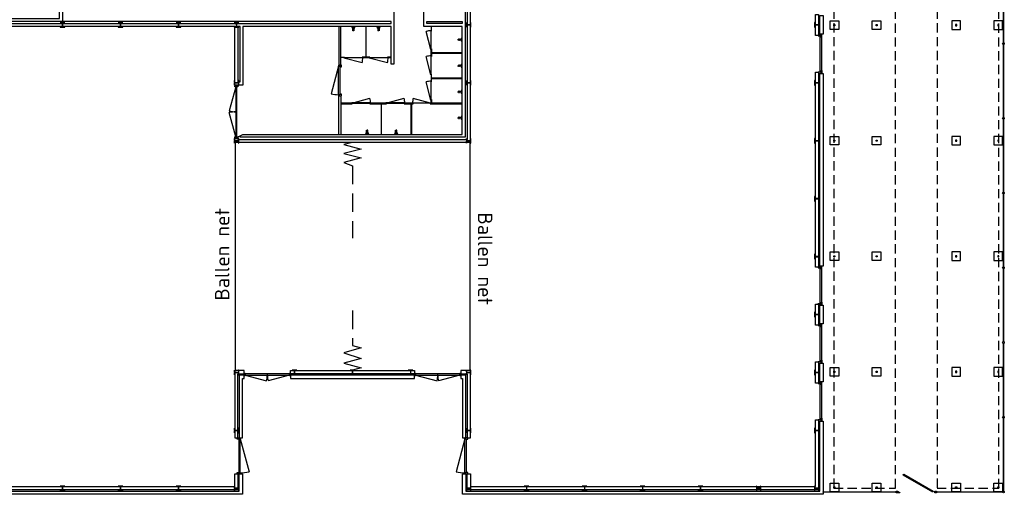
# Model space of a CAD drawing. Header units: millimetres. Extents: x 7256 to 213640, y 21030 to 164335.
# Tile 37 of 70: x 165713 to 199660, y 36249 to 52634. Entities that reach past the tile are written whole.
import ezdxf

# ---------------------------------------------------------------- set-up
doc = ezdxf.new("R2010")
doc.units = ezdxf.units.MM
doc.header["$LTSCALE"] = 100
doc.linetypes.add('HIDDEN', pattern=[9.525, 6.35, -3.175])
doc.linetypes.add('HIDDEN2', pattern=[4.7625, 3.175, -1.5875])
for name, color, linetype in [('AA28----_KONSTRUKTIE', 252, 'Continuous'), ('AL10----_FUNDERING', 7, 'Continuous'), ('AL21----_BUITENWAND', 3, 'Continuous'), ('AL22----_BINNENW_NET', 7, 'FENCELINE1'), ('AL22----_BINNENWAND', 2, 'Continuous'), ('AL27----_DAKEN', 7, 'Continuous'), ('AL28----_KONSTRUKTIE_BETON', 3, 'Continuous'), ('AL28----_KONSTRUKTIE_STAAL', 1, 'Continuous'), ('AL31----_BUITENKOZIJNEN', 1, 'Continuous'), ('AL32----_BINNENKOZIJNEN', 1, 'Continuous'), ('AL74----_SANITAIR', 7, 'Continuous'), ('AT22----_BINNENWAND', 7, 'Continuous')]:
    doc.layers.add(name, color=color, linetype=linetype)
doc.styles.add('KW1C', font='isocpeur.ttf', dxfattribs={"height": 250})
doc.linetypes.add('FENCELINE1', pattern='A,6.35,-2.54,[133,ltypeshp.shx,S=2.54,R=0,X=-2.54,Y=0],-2.54,25.4', length=36.83)

# ---------------------------------------------------------------- blocks, each defined once
blk = doc.blocks.new('HEA 160')
at = {"layer": 'AA28----_KONSTRUKTIE'}
h = blk.add_hatch(color=256, dxfattribs=at)
h.dxf.hatch_style = 1
h.paths.add_polyline_path([(80, -76), (80, -67), (18, -67, -0.414214), (3, -52), (3, 52, -0.414214), (18, 67), (80, 67), (80, 76), (-80, 76), (-80, 67), (-18, 67, -0.414214), (-3, 52), (-3, -52, -0.414214), (-18, -67), (-80, -67), (-80, -76)])
at = {"layer": 'AL28----_KONSTRUKTIE_STAAL'}
blk.add_lwpolyline([(-80, 76), (-80, 67), (-18, 67, -0.414214), (-3, 52), (-3, -52, -0.414214), (-18, -67), (-80, -67), (-80, -76), (80, -76), (80, -67), (18, -67, -0.414214), (3, -52), (3, 52, -0.414214), (18, 67), (80, 67), (80, 76)], format="xyb", close=True, dxfattribs=at)
blk = doc.blocks.new('Funderingvoet fietsenstalling')
at = {"layer": 'AL10----_FUNDERING'}
blk.add_lwpolyline([(0, 295), (295, 295), (295, 0), (0, 0)], close=True, dxfattribs=at)
blk = doc.blocks.new('Constructie fietsenstalling')
at = {"layer": 'AL28----_KONSTRUKTIE_BETON'}
blk.add_lwpolyline([(0, 40), (40, 40), (40, 0), (0, 0)], close=True, dxfattribs=at)
blk = doc.blocks.new('*U70')
at = {"layer": 'AL31----_BUITENKOZIJNEN'}
for points in [[(-1000, 50), (-965, 50), (-965, 9), (-950, 9), (-950, -50), (-1000, -50)], [(-965, 9), (-35, 9), (-35, 50), (-965, 50)], [(-50, -50), (-50, 9), (-35, 9), (-35, 50), (0, 50), (0, -50)]]:
    blk.add_lwpolyline(points, close=True, dxfattribs=at)
blk.add_lwpolyline([(-965, 50), (-67, 291)], dxfattribs=at)
blk.add_arc((-965, 50), 930, 0, 15, dxfattribs=at)
blk = doc.blocks.new('Fiets in uitgang medewerkers')
at = {"layer": 'AL21----_BUITENWAND'}
for points in [[(0, 80), (80, 80), (80, 0), (0, 0)], [(1160, 80), (1240, 80), (1240, 0), (1160, 0)]]:
    blk.add_lwpolyline(points, close=True, dxfattribs=at)
at = {"layer": 'AL31----_BUITENKOZIJNEN'}
for points in [[(126, 102), (983, 597), (1013, 545), (156, 50)], [(1100, 0), (1160, 0), (1160, 60), (1100, 60)]]:
    blk.add_lwpolyline(points, close=True, dxfattribs=at)
blk = doc.blocks.new('Hekwerkpaal fietsenstalling 6cm')
at = {"layer": 'AL21----_BUITENWAND'}
blk.add_circle((0, 0), 30, dxfattribs=at)
blk = doc.blocks.new('Hekwerk fietsenstalling')
at = {"layer": 'AL21----_BUITENWAND'}
for points in [[(-1260, 5), (-1250, 5), (-1250, 15), (-1260, 15)], [(-1250, 0), (1250, 0), (1250, 20), (-1250, 20)], [(1250, 5), (1260, 5), (1260, 15), (1250, 15)]]:
    blk.add_lwpolyline(points, close=True, dxfattribs=at)
blk = doc.blocks.new('Fietsenstalling ingang leerlingen')
at = {"layer": 'AL31----_BUITENKOZIJNEN'}
for points in [[(265, 1345), (1278, 760), (1258, 725), (245, 1310)], [(0, 756), (60, 756), (60, 696), (0, 696)], [(60, 726), (60, 746), (85, 746), (85, 706), (60, 706)], [(60, 706), (120, 706), (120, 696), (60, 696)], [(1330, 756), (1390, 756), (1390, 696), (1330, 696)]]:
    blk.add_lwpolyline(points, close=True, dxfattribs=at)
blk = doc.blocks.new('Hekwerk Fietsenstalling oa')
at = {"layer": 'AL21----_BUITENWAND'}
for points in [[(2460, 48370), (0, 48370), (0, 48390), (2460, 48390)], [(2470, 48375), (2460, 48375), (2460, 48385), (2470, 48385)], [(3720, 48375), (3710, 48375), (3710, 48385), (3720, 48385)], [(6175, 48370), (3720, 48370), (3720, 48390), (6175, 48390)], [(6185, 48375), (6175, 48375), (6175, 48385), (6185, 48385)], [(6205, 48340), (6205, 46135), (6225, 46135), (6225, 48340)], [(6210, 48350), (6210, 48340), (6220, 48340), (6220, 48350)], [(6210, 46135), (6210, 46125), (6220, 46125), (6220, 46135)], [(2280, 28024), (0, 28025), (0, 28045), (2280, 28044)], [(2290, 28029), (2280, 28029), (2280, 28039), (2290, 28039)], [(3350, 28085), (3840, 28085), (3840, 27985), (3350, 27985)], [(3910, 28030), (3900, 28030), (3900, 28040), (3910, 28040)], [(6175, 28025), (3910, 28025), (3910, 28045), (6175, 28045)], [(6185, 28030), (6175, 28030), (6175, 28040), (6185, 28040)], [(6205, 25415), (6205, 23972), (6225, 23972), (6225, 25415)], [(6210, 25425), (6210, 25415), (6220, 25415), (6220, 25425)], [(6210, 23972), (6210, 23962), (6220, 23962), (6220, 23972)], [(6205, 22562), (6205, 20760), (6225, 20760), (6225, 22562)], [(6210, 22572), (6210, 22562), (6220, 22562), (6220, 22572)], [(6210, 20760), (6210, 20750), (6220, 20750), (6220, 20760)], [(2508, 70), (0, 70), (0, 90), (2508, 90)], [(2518, 75), (2508, 75), (2508, 85), (2518, 85)], [(3918, 75), (3908, 75), (3908, 85), (3918, 85)], [(6175, 70), (3918, 70), (3918, 90), (6175, 90)], [(6185, 75), (6175, 75), (6175, 85), (6185, 85)]]:
    blk.add_lwpolyline(points, close=True, dxfattribs=at)
at = {"layer": 'AL21----_BUITENWAND', "rotation": 270}
for name, p in [('Hekwerkpaal fietsenstalling 6cm', (6215, 48380)), ('Hekwerkpaal fietsenstalling 6cm', (6215, 46095)), ('Hekwerk fietsenstalling', (6205, 44805)), ('Hekwerkpaal fietsenstalling 6cm', (6215, 43515)), ('Hekwerk fietsenstalling', (6205, 42225)), ('Hekwerkpaal fietsenstalling 6cm', (6215, 40935)), ('Hekwerk fietsenstalling', (6205, 39645)), ('Hekwerkpaal fietsenstalling 6cm', (6215, 38355)), ('Hekwerk fietsenstalling', (6205, 37065)), ('Hekwerkpaal fietsenstalling 6cm', (6215, 35775)), ('Hekwerk fietsenstalling', (6205, 34485)), ('Hekwerkpaal fietsenstalling 6cm', (6215, 33195)), ('Hekwerk fietsenstalling', (6205, 31905)), ('Hekwerkpaal fietsenstalling 6cm', (6215, 30615)), ('Hekwerk fietsenstalling', (6205, 29325)), ('Hekwerkpaal fietsenstalling 6cm', (2320, 28035)), ('Hekwerkpaal fietsenstalling 6cm', (3870, 28035)), ('Hekwerkpaal fietsenstalling 6cm', (6215, 28035)), ('Hekwerk fietsenstalling', (6205, 26745)), ('Hekwerkpaal fietsenstalling 6cm', (6215, 25455)), ('Hekwerkpaal fietsenstalling 6cm', (6215, 20720)), ('Hekwerk fietsenstalling', (6205, 19430)), ('Hekwerkpaal fietsenstalling 6cm', (6215, 18140)), ('Hekwerk fietsenstalling', (6205, 16850)), ('Hekwerkpaal fietsenstalling 6cm', (6215, 15560)), ('Hekwerk fietsenstalling', (6205, 14270)), ('Hekwerkpaal fietsenstalling 6cm', (6215, 12980)), ('Hekwerk fietsenstalling', (6205, 11690)), ('Hekwerkpaal fietsenstalling 6cm', (6215, 10400)), ('Hekwerk fietsenstalling', (6205, 9110)), ('Hekwerkpaal fietsenstalling 6cm', (6215, 7820)), ('Hekwerk fietsenstalling', (6205, 6530)), ('Hekwerkpaal fietsenstalling 6cm', (6215, 5240)), ('Hekwerk fietsenstalling', (6205, 3950)), ('Hekwerkpaal fietsenstalling 6cm', (6215, 2660)), ('Hekwerk fietsenstalling', (6205, 1370)), ('Hekwerkpaal fietsenstalling 6cm', (6215, 80))]:
    blk.add_blockref(name, p, dxfattribs=at)
at = {"layer": 'AL31----_BUITENKOZIJNEN'}
for name, p, rotation in [('Fiets in uitgang medewerkers', (3710, 48420), 180), ('Fietsenstalling ingang leerlingen', (6941, 22572), 90)]:
    blk.add_blockref(name, p, dxfattribs=dict(at, rotation=rotation))
for name, p in [('*U70', (3350, 28035)), ('Fietsenstalling ingang leerlingen', (2518, -646))]:
    blk.add_blockref(name, p, dxfattribs=at)
blk = doc.blocks.new('*U135')
at = {"layer": 'AL31----_BUITENKOZIJNEN'}
blk.add_lwpolyline([(-1215, 50), (-74, 356)], dxfattribs=at)
for points in [[(-1250, 50), (-1215, 50), (-1215, 9), (-1200, 9), (-1200, -50), (-1250, -50)], [(-1215, 9), (-35, 9), (-35, 50), (-1215, 50)], [(-50, -50), (-50, 9), (-35, 9), (-35, 50), (0, 50), (0, -50)]]:
    blk.add_lwpolyline(points, close=True, dxfattribs=at)
blk.add_arc((-1265, 50), 1230, 0, 14.3972, dxfattribs=at)
blk = doc.blocks.new('*U136')
at = {"layer": 'AL31----_BUITENKOZIJNEN'}
for points in [[(-1250, -50), (-1215, -50), (-1215, -9), (-1200, -9), (-1200, 50), (-1250, 50)], [(-50, 50), (-50, -9), (-35, -9), (-35, -50), (0, -50), (0, 50)], [(-1215, -9), (-35, -9), (-35, -50), (-1215, -50)]]:
    blk.add_lwpolyline(points, close=True, dxfattribs=at)
blk.add_lwpolyline([(-1215, -50), (-74, -356)], dxfattribs=at)
blk.add_arc((-1265, -50), 1230, 345.6028, 0, dxfattribs=at)
blk = doc.blocks.new('*U141')
at = {"layer": 'AL31----_BUITENKOZIJNEN'}
for points in [[(-1600, 50), (-1565, 50), (-1565, -50), (-1600, -50)], [(-1565, 21), (-1565, -21), (-35, -21), (-35, 21)], [(-35, 50), (0, 50), (0, -50), (-35, -50)]]:
    blk.add_lwpolyline(points, close=True, dxfattribs=at)
for points in [[(-800, -21), (-800, 21)], [(-1565, -21), (-826, -219)], [(-35, -21), (-774, -219)]]:
    blk.add_lwpolyline(points, dxfattribs=at)
for centre, start, end in [((-1565, -21), 345, 0), ((-35, -21), 179.9983, 195.0006)]:
    blk.add_arc(centre, 765, start, end, dxfattribs=at)
blk = doc.blocks.new('*U164')
at = {"layer": 'AL32----_BINNENKOZIJNEN'}
for points in [[(-1800, 50), (-1765, 50), (-1765, -50), (-1800, -50)], [(-1765, 21), (-1765, -21), (-35, -21), (-35, 21)], [(-35, 50), (0, 50), (0, -50), (-35, -50)]]:
    blk.add_lwpolyline(points, close=True, dxfattribs=at)
for points in [[(-900, 21), (-900, -21)], [(-1765, -21), (-929, -245)], [(-35, -21), (-870, -245)]]:
    blk.add_lwpolyline(points, dxfattribs=at)
for centre, start, end in [((-1765, -21), 345, 0.0008), ((-35, -21), 180.0008, 195.0017)]:
    blk.add_arc(centre, 865, start, end, dxfattribs=at)
blk = doc.blocks.new('*U183')
at = {"layer": 'AL32----_BINNENKOZIJNEN'}
for points in [[(-1050, -50), (-1015, -50), (-1015, -9), (-1000, -9), (-1000, 50), (-1050, 50)], [(-50, 50), (-50, -9), (-35, -9), (-35, -50), (0, -50), (0, 50)], [(-1015, -9), (-35, -9), (-35, -50), (-1015, -50)]]:
    blk.add_lwpolyline(points, close=True, dxfattribs=at)
blk.add_lwpolyline([(-1015, -50), (-68, -304)], dxfattribs=at)
blk.add_arc((-1015, -50), 980, 345, 0.0038, dxfattribs=at)
blk = doc.blocks.new('Mengkraan wasbak (R)')
at = {"layer": 'AL74----_SANITAIR'}
for points in [[(-142, 0), (-122, 0)], [(-112, 0), (-88, 0)], [(-100, 42), (-100, 22)], [(-100, 15), (0, 15), (0, -15), (-100, -15)], [(-100, 12), (-100, -12)], [(-78, 0), (-58, 0)], [(-17, 25), (-22, 15), (0, 15)], [(-17, 38), (-17, 25), (0, 15), (17, 25), (17, 38)], [(0, 15), (0, -15), (17, -25), (22, -15), (22, 15), (17, 25)], [(-100, -22), (-100, -42)], [(-17, -38), (-17, -45), (0, -55), (17, -45), (17, -38)]]:
    blk.add_lwpolyline(points, dxfattribs=at)
for points in [[(0, 55), (-17, 45), (-17, 38), (0, 28), (17, 38), (17, 45)], [(-22, -15), (0, -15), (-17, -25)], [(0, -15), (-17, -25), (-17, -38), (0, -28), (17, -38), (17, -25)]]:
    blk.add_lwpolyline(points, close=True, dxfattribs=at)
blk.add_arc((-100, 0), 15, 90, 270, dxfattribs=at)

msp = doc.modelspace()

# ---------------------------------------------------------------- linework, layer by layer
at = {"layer": 'AL21----_BUITENWAND'}
for points in [[(193145, 52817), (193255, 52817), (193255, 52091), (193145, 52091)], [(193305, 52779), (193415, 52779), (193415, 52129), (193305, 52129)], [(193145, 50817), (193255, 50817), (193255, 44091), (193145, 44091)], [(193305, 50779), (193415, 50779), (193415, 44129), (193305, 44129)], [(153145, 44817), (153255, 44817), (153257, 36519), (173125, 36519), (173125, 36954), (173235, 36954), (173235, 36409), (153145, 36409)], [(152985, 44779), (153095, 44779), (153095, 36359), (173285, 36359), (173285, 36954), (173395, 36954), (173395, 36249), (152985, 36249)], [(193145, 42817), (193255, 42817), (193255, 42091), (193145, 42091)], [(193305, 42779), (193415, 42779), (193415, 42129), (193305, 42129)], [(193145, 40817), (193255, 40817), (193255, 40091), (193145, 40091)], [(193305, 40779), (193415, 40779), (193415, 40129), (193305, 40129)], [(173125, 38204), (173235, 38204), (173235, 40409), (173452, 40409), (173452, 40519), (173125, 40519)], [(175052, 40409), (175052, 40519), (179328, 40519), (179328, 40409)], [(181255, 40519), (180928, 40519), (180928, 40409), (181145, 40409), (181145, 38204), (181255, 38204)], [(173285, 38204), (173395, 38204), (173395, 40249), (173452, 40249), (173452, 40359), (173285, 40359)], [(175052, 40359), (175052, 40249), (179328, 40249), (179328, 40359)], [(180985, 38204), (181095, 38204), (181095, 40359), (180928, 40359), (180928, 40249), (180985, 40249)], [(180985, 36249), (180985, 36954), (181095, 36954), (181095, 36359), (193305, 36359), (193305, 38779), (193415, 38779), (193415, 36249)], [(181145, 36409), (181145, 36954), (181255, 36954), (181255, 36519), (193145, 36519), (193145, 38817), (193255, 38817), (193255, 36409)]]:
    msp.add_lwpolyline(points, close=True, dxfattribs=at)
at = {"layer": 'AL22----_BINNENW_NET', "ltscale": 0.2}
for points in [[(173152, 40519), (173152, 48396)], [(181228, 48396), (181228, 40519)]]:
    msp.add_lwpolyline(points, dxfattribs=at)
at = {"layer": 'AL22----_BINNENWAND'}
for points in [[(181248, 58389), (181248, 48396), (173132, 48396), (173132, 48534), (173232, 48534), (173232, 48496), (181148, 48496), (181148, 59249)], [(181070, 59249), (181070, 48574), (173310, 48574), (173310, 48626), (173410, 48674), (180970, 48674), (180970, 52396), (179650, 52396), (179650, 53664)], [(178615, 53664), (178615, 51096), (178515, 51096), (178515, 52396), (173410, 52396), (173410, 50374), (173132, 50374), (173132, 52396), (164765, 52396)], [(164793, 52674), (167085, 52674), (167085, 53604), (167185, 53604), (167185, 52574), (164893, 52574)], [(164893, 52496), (178515, 52496), (178515, 52574), (167195, 52574), (167195, 53604)], [(176720, 52396), (176720, 51060), (176790, 51060), (176790, 52396)], [(179894, 51603), (179726, 52231)], [(176892, 51319), (177520, 51151)], [(177764, 51319), (178392, 51151)], [(179894, 50733), (179726, 51361)], [(173132, 50374), (173132, 50354), (173232, 50354), (173232, 50374)], [(179894, 49860), (179726, 50488)], [(176720, 48674), (176720, 50010), (176790, 50010), (176790, 48674)], [(177160, 49753), (177788, 49922)], [(178340, 49753), (178968, 49922)], [(179880, 49753), (179281, 49914)], [(173132, 48534), (173132, 48554), (173232, 48554), (173232, 48534)], [(173232, 48589), (173310, 48626)]]:
    msp.add_lwpolyline(points, dxfattribs=at)
for points in [[(173310, 52396), (173232, 52396), (173232, 50484), (173310, 50484)], [(177646, 51339), (177659, 51339), (177659, 52396), (177646, 52396)], [(180970, 52574), (180970, 52496), (179750, 52496), (179750, 52574)], [(179900, 52396), (179900, 52233), (179913, 52233), (179913, 52396)], [(179887, 51603), (179900, 51603), (179900, 52253), (179887, 52253)], [(179900, 51623), (179910, 51623), (179910, 51363), (179900, 51363)], [(176790, 51339), (176910, 51339), (176910, 51326), (176790, 51326)], [(176892, 51313), (176892, 51326), (177542, 51326), (177542, 51313)], [(177523, 51339), (177523, 51326), (177783, 51326), (177783, 51339)], [(177764, 51313), (177764, 51326), (178414, 51326), (178414, 51313)], [(178515, 51339), (178395, 51339), (178395, 51326), (178515, 51326)], [(179887, 50733), (179900, 50733), (179900, 51383), (179887, 51383)], [(179910, 51493), (179910, 51480), (180970, 51480), (180970, 51493)], [(179900, 50490), (179910, 50490), (179910, 50750), (179900, 50750)], [(179910, 50620), (179910, 50607), (180970, 50607), (180970, 50620)], [(179887, 49860), (179900, 49860), (179900, 50510), (179887, 50510)], [(176790, 49747), (176790, 49734), (177180, 49734), (177180, 49747)], [(177160, 49760), (177160, 49747), (177810, 49747), (177810, 49760)], [(177790, 49747), (177790, 49734), (178360, 49734), (178360, 49747)], [(178187, 49734), (178174, 49734), (178174, 48674), (178187, 48674)], [(178340, 49760), (178340, 49747), (178990, 49747), (178990, 49760)], [(178970, 49747), (178970, 49734), (179280, 49734), (179280, 49747)], [(179207, 49734), (179220, 49734), (179220, 48674), (179207, 48674)], [(179880, 49760), (179880, 49747), (179260, 49747), (179260, 49760)], [(179860, 49747), (179860, 49734), (180970, 49734), (180970, 49747)], [(179900, 49747), (179900, 49877), (179910, 49877), (179910, 49747)]]:
    msp.add_lwpolyline(points, close=True, dxfattribs=at)
at = {"layer": 'AL22----_BINNENWAND', "linetype": 'HIDDEN'}
for points in [[(177190, 48396), (176890, 48327), (177490, 48162), (176890, 48015), (177490, 47859), (176890, 47701), (177190, 47589), (177190, 45090)], [(177190, 42590), (177190, 41392), (177490, 41308), (176890, 41139), (177490, 40934), (176890, 40773), (177490, 40610), (177190, 40530)]]:
    msp.add_lwpolyline(points, dxfattribs=at)
at = {"layer": 'AL22----_BINNENWAND'}
for centre, radius, start, end in [((179894, 51603), 650, 89.7475, 105), ((176892, 51319), 650, 345, 0.2525), ((177764, 51319), 650, 345, 0.2525), ((179894, 50733), 650, 89.7475, 105), ((179894, 49860), 650, 89.7475, 105), ((177160, 49753), 650, 359.7475, 15), ((178340, 49753), 650, 359.7475, 15), ((179880, 49753), 620, 165, 180)]:
    msp.add_arc(centre, radius, start, end, dxfattribs=at)
at = {"layer": 'AL27----_DAKEN', "linetype": 'HIDDEN2'}
for points in [[(195913, 58699), (193783, 58699), (193783, 36466), (195913, 36466)], [(199473, 58699), (197343, 58699), (197343, 36466), (199473, 36466)]]:
    msp.add_lwpolyline(points, close=True, dxfattribs=at)
at = {"layer": 'AL31----_BUITENKOZIJNEN'}
for points in [[(193240, 52091), (193240, 52073), (193308, 52073), (193308, 52091)], [(193255, 52091), (193345, 52091), (193345, 52129), (193255, 52129)], [(193308, 52047), (193345, 52047), (193345, 52029), (193368, 52029), (193368, 52109), (193345, 52109), (193345, 52091), (193308, 52091)], [(193240, 50817), (193240, 50835), (193308, 50835), (193308, 50817)], [(193255, 50779), (193345, 50779), (193345, 50817), (193255, 50817)], [(193308, 50817), (193308, 50861), (193345, 50861), (193345, 50879), (193368, 50879), (193368, 50799), (193345, 50799), (193345, 50817)], [(193240, 44091), (193240, 44073), (193308, 44073), (193308, 44091)], [(193255, 44091), (193345, 44091), (193345, 44129), (193255, 44129)], [(193308, 44047), (193345, 44047), (193345, 44029), (193368, 44029), (193368, 44109), (193345, 44109), (193345, 44091), (193308, 44091)], [(193240, 42817), (193240, 42835), (193308, 42835), (193308, 42817)], [(193255, 42779), (193345, 42779), (193345, 42817), (193255, 42817)], [(193308, 42817), (193308, 42861), (193345, 42861), (193345, 42879), (193368, 42879), (193368, 42799), (193345, 42799), (193345, 42817)], [(193255, 42091), (193345, 42091), (193345, 42129), (193255, 42129)], [(193308, 42047), (193345, 42047), (193345, 42029), (193368, 42029), (193368, 42109), (193345, 42109), (193345, 42091), (193308, 42091)], [(193240, 42091), (193240, 42073), (193308, 42073), (193308, 42091)], [(193240, 40817), (193240, 40835), (193308, 40835), (193308, 40817)], [(193255, 40779), (193345, 40779), (193345, 40817), (193255, 40817)], [(193308, 40817), (193308, 40861), (193345, 40861), (193345, 40879), (193368, 40879), (193368, 40799), (193345, 40799), (193345, 40817)], [(193240, 40091), (193240, 40073), (193308, 40073), (193308, 40091)], [(193255, 40091), (193345, 40091), (193345, 40129), (193255, 40129)], [(193308, 40047), (193345, 40047), (193345, 40029), (193368, 40029), (193368, 40109), (193345, 40109), (193345, 40091), (193308, 40091)], [(193240, 38817), (193240, 38835), (193308, 38835), (193308, 38817)], [(193255, 38779), (193345, 38779), (193345, 38817), (193255, 38817)], [(193308, 38817), (193308, 38861), (193345, 38861), (193345, 38879), (193368, 38879), (193368, 38799), (193345, 38799), (193345, 38817)]]:
    msp.add_lwpolyline(points, close=True, dxfattribs=at)
for points in [[(193308, 50861), (193308, 52047)], [(193368, 50879), (193368, 52029)], [(193308, 42861), (193308, 44047)], [(193368, 42879), (193368, 44029)], [(193308, 40861), (193308, 42047)], [(193368, 40879), (193368, 42029)], [(193308, 38861), (193308, 40047)], [(193368, 38879), (193368, 40029)]]:
    msp.add_lwpolyline(points, dxfattribs=at)

# ---------------------------------------------------------------- block references
at = {"layer": 'AL10----_FUNDERING'}
for p in [(193655, 52299), (195110, 52299), (193655, 48309), (195110, 48309), (193655, 44319), (195110, 44319), (193655, 40329), (195110, 40329), (193655, 36339), (193655, 36339), (195110, 36339), (195110, 36339), (197850, 36339), (197850, 36339), (199305, 36339), (199305, 36339)]:
    msp.add_blockref('Funderingvoet fietsenstalling', p, dxfattribs=at)
at = {"layer": 'AL10----_FUNDERING', "xscale": -1}
for p in [(198145, 52299), (199600, 52299), (198145, 48309), (199600, 48309), (198145, 44319), (199600, 44319), (198145, 40329), (199600, 40329)]:
    msp.add_blockref('Funderingvoet fietsenstalling', p, dxfattribs=at)
at = {"layer": 'AL21----_BUITENWAND'}
msp.add_blockref('Hekwerk Fietsenstalling oa', (193415, 36249), dxfattribs=at)
at = {"layer": 'AL28----_KONSTRUKTIE_BETON'}
for name, p in [('HEA 160', (167190, 52454)), ('HEA 160', (169190, 52454)), ('HEA 160', (171190, 52454)), ('HEA 160', (173190, 52454)), ('Constructie fietsenstalling', (193783, 52426)), ('Constructie fietsenstalling', (195238, 52426)), ('Constructie fietsenstalling', (193783, 48436)), ('Constructie fietsenstalling', (195238, 48436)), ('Constructie fietsenstalling', (193783, 44446)), ('Constructie fietsenstalling', (195238, 44446)), ('HEA 160', (175190, 40454)), ('HEA 160', (177190, 40454)), ('HEA 160', (179190, 40454)), ('Constructie fietsenstalling', (193783, 40456)), ('Constructie fietsenstalling', (195238, 40456)), ('HEA 160', (167190, 36454)), ('HEA 160', (169190, 36454)), ('HEA 160', (171190, 36454)), ('HEA 160', (183190, 36454)), ('HEA 160', (185190, 36454)), ('HEA 160', (187190, 36454)), ('HEA 160', (189187, 36454)), ('Constructie fietsenstalling', (193783, 36466)), ('Constructie fietsenstalling', (193783, 36466)), ('Constructie fietsenstalling', (195238, 36466)), ('Constructie fietsenstalling', (195238, 36466)), ('Constructie fietsenstalling', (197978, 36466)), ('Constructie fietsenstalling', (197978, 36466)), ('Constructie fietsenstalling', (199433, 36466)), ('Constructie fietsenstalling', (199433, 36466))]:
    msp.add_blockref(name, p, dxfattribs=at)
at = {"layer": 'AL28----_KONSTRUKTIE_BETON', "rotation": 90}
for p in [(181190, 52454), (193190, 52454), (173190, 50454), (181190, 50454), (193190, 50454), (173190, 48454), (181190, 48454), (193190, 48454), (193190, 46454), (193190, 44454), (193190, 42454), (173190, 40454), (181190, 40454), (193190, 40454), (173190, 38454), (181190, 38454), (193190, 38454), (173190, 36454), (181190, 36454), (191190, 36454), (193190, 36454)]:
    msp.add_blockref('HEA 160', p, dxfattribs=at)
at = {"layer": 'AL28----_KONSTRUKTIE_BETON', "xscale": -1}
for p in [(198018, 52426), (199473, 52426), (198018, 48436), (199473, 48436), (198018, 44446), (199473, 44446), (198018, 40456), (199473, 40456)]:
    msp.add_blockref('Constructie fietsenstalling', p, dxfattribs=at)
at = {"layer": 'AL31----_BUITENKOZIJNEN'}
for p in [(175052, 40384), (180928, 40384)]:
    msp.add_blockref('*U141', p, dxfattribs=at)
at = {"layer": 'AL31----_BUITENKOZIJNEN', "rotation": 270}
for name, p in [('*U135', (173265, 36954)), ('*U136', (181115, 36954))]:
    msp.add_blockref(name, p, dxfattribs=at)
at = {"layer": 'AL32----_BINNENKOZIJNEN', "rotation": 270}
for name, p in [('*U183', (176755, 50010)), ('*U164', (173182, 48554))]:
    msp.add_blockref(name, p, dxfattribs=at)
at = {"layer": 'AL74----_SANITAIR'}
for p, rotation in [((177218, 52374), 90), ((178087, 52374), 90), ((177690, 48696), 270), ((178690, 48696), 270)]:
    msp.add_blockref('Mengkraan wasbak (R)', p, dxfattribs=dict(at, rotation=rotation))
for p in [(180948, 51944), (180948, 51044), (180948, 50144), (180948, 49244)]:
    msp.add_blockref('Mengkraan wasbak (R)', p, dxfattribs=at)

# ---------------------------------------------------------------- texts
at = {"layer": 'AT22----_BINNENWAND', "style": 'KW1C'}
for rotation, p in [(90, (172944, 42937)), (270, (181511, 45978))]:
    msp.add_text('Ballen net', height=500, rotation=rotation, dxfattribs=at).set_placement(p)

doc.saveas('drawing.dxf')
